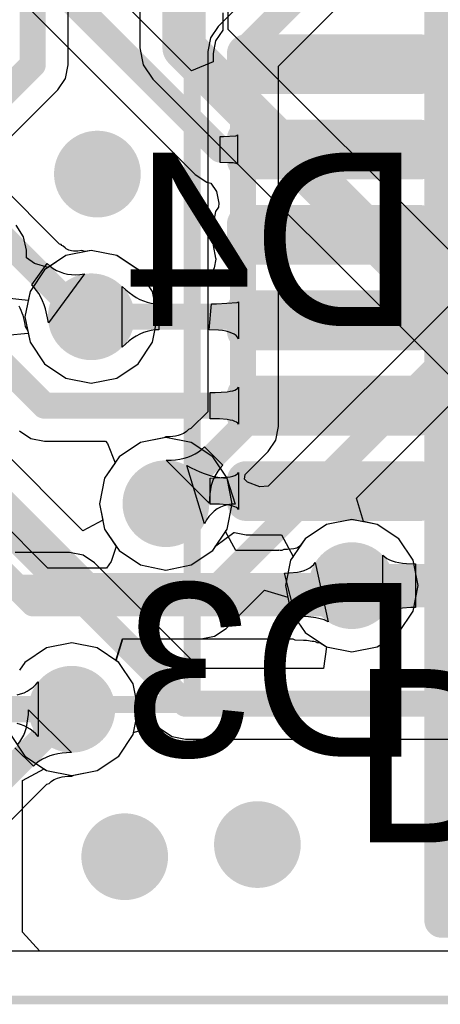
# Model space of a CAD drawing. Header units: millimetres. Extents: x 80.8 to 101.5, y 69.7 to 96.1.
# Tile 15 of 53: x 95.2 to 97.6, y 69.7 to 75.4. Entities that reach past the tile are written whole.
import ezdxf

# ---------------------------------------------------------------- set-up
doc = ezdxf.new("R2010")
doc.units = ezdxf.units.MM
for name, color, linetype in [('BottomLayer', 5, 'Continuous'), ('BottomOverlay', 54, 'Continuous'), ('KeepOutLayer', 6, 'Continuous'), ('Mechanical13', 56, 'Continuous'), ('Mechanical15', 56, 'Continuous'), ('MidLayer1', 16, 'Continuous'), ('MidLayer2', 76, 'Continuous'), ('MultiLayer', 9, 'Continuous'), ('TopLayer', 1, 'Continuous'), ('TopOverlay', 2, 'Continuous'), ('TopPaste', 8, 'Continuous'), ('TopSolder', 216, 'Continuous'), ('ViaHoleLayer', 16, 'Continuous')]:
    doc.layers.add(name, color=color, linetype=linetype)

# ---------------------------------------------------------------- blocks, each defined once
blk = doc.blocks.new('SIP9_1_B_41')
at = {"layer": 'Mechanical15', "const_width": 0.2}
for points in [[(7.3198, -14.2577), (7.3198, 8.6023)], [(7.3198, -14.2577), (9.8598, -14.2577)]]:
    blk.add_lwpolyline(points, dxfattribs=at)
at = {"layer": 'Mechanical15', "const_width": 0.1}
blk.add_lwpolyline([(7.2698, -14.2577, 1), (7.3698, -14.2577, 1)], format="xyb", close=True, dxfattribs=at)
blk.add_lwpolyline([(7.2698, -14.2577, 1), (7.3698, -14.2577, 1)], format="xyb", close=True, dxfattribs=at)
blk = doc.blocks.new('CQFP50P1200X1200X170_64L_50')
at = {"layer": 'Mechanical13', "const_width": 0.1}
for points in [[(5, 5), (-5, 5)], [(5, -5), (5, 5)]]:
    blk.add_lwpolyline(points, dxfattribs=at)
at = {"layer": 'Mechanical13', "const_width": 0.05}
blk.add_lwpolyline([(4.975, 5, 1), (5.025, 5, 1)], format="xyb", close=True, dxfattribs=at)
blk.add_lwpolyline([(4.975, 5, 1), (5.025, 5, 1)], format="xyb", close=True, dxfattribs=at)
at = {"layer": 'Mechanical15', "const_width": 0.05}
blk.add_lwpolyline([(6.731, -6.731), (6.731, 6.731)], dxfattribs=at)
at = {"layer": 'TopLayer', "const_width": 0.0625}
for points in [[(1.1563, 6.334, 1), (1.2188, 6.334, 1)], [(1.2812, 6.334, 1), (1.3437, 6.334, 1)], [(1.6563, 6.334, 1), (1.7187, 6.334, 1)], [(1.7812, 6.334, 1), (1.8437, 6.334, 1)], [(2.1563, 6.334, 1), (2.2188, 6.334, 1)], [(2.2813, 6.334, 1), (2.3437, 6.334, 1)], [(2.6563, 6.334, 1), (2.7187, 6.334, 1)], [(2.7812, 6.334, 1), (2.8437, 6.334, 1)], [(3.1562, 6.334, 1), (3.2187, 6.334, 1)], [(3.2812, 6.334, 1), (3.3437, 6.334, 1)], [(3.6563, 6.334, 1), (3.7188, 6.334, 1)], [(3.7812, 6.334, 1), (3.8437, 6.334, 1)], [(1.1563, 5.316, 1), (1.2188, 5.316, 1)], [(1.2812, 5.316, 1), (1.3437, 5.316, 1)], [(1.6563, 5.316, 1), (1.7187, 5.316, 1)], [(1.7812, 5.316, 1), (1.8437, 5.316, 1)], [(2.1563, 5.316, 1), (2.2188, 5.316, 1)], [(2.2813, 5.316, 1), (2.3437, 5.316, 1)], [(2.6563, 5.316, 1), (2.7187, 5.316, 1)], [(2.7812, 5.316, 1), (2.8437, 5.316, 1)], [(3.1562, 5.316, 1), (3.2187, 5.316, 1)], [(3.2812, 5.316, 1), (3.3437, 5.316, 1)], [(3.6563, 5.316, 1), (3.7188, 5.316, 1)], [(3.7812, 5.316, 1), (3.8437, 5.316, 1)]]:
    blk.add_lwpolyline(points, format="xyb", close=True, dxfattribs=at)
at = {"layer": 'TopLayer'}
for points in [[(1.1875, 5.2535), (1.3125, 5.2535), (1.1875, 6.3965), (1.3125, 6.3965)], [(1.6875, 5.2535), (1.8125, 5.2535), (1.6875, 6.3965), (1.8125, 6.3965)], [(2.1875, 5.2535), (2.3125, 5.2535), (2.1875, 6.3965), (2.3125, 6.3965)], [(2.6875, 5.2535), (2.8125, 5.2535), (2.6875, 6.3965), (2.8125, 6.3965)], [(3.1875, 5.2535), (3.3125, 5.2535), (3.1875, 6.3965), (3.3125, 6.3965)], [(3.6875, 5.2535), (3.8125, 5.2535), (3.6875, 6.3965), (3.8125, 6.3965)], [(1.125, 5.316), (1.375, 5.316), (1.125, 6.334), (1.375, 6.334)], [(1.625, 5.316), (1.875, 5.316), (1.625, 6.334), (1.875, 6.334)], [(2.125, 5.316), (2.375, 5.316), (2.125, 6.334), (2.375, 6.334)], [(2.625, 5.316), (2.875, 5.316), (2.625, 6.334), (2.875, 6.334)], [(3.125, 5.316), (3.375, 5.316), (3.125, 6.334), (3.375, 6.334)], [(3.625, 5.316), (3.875, 5.316), (3.625, 6.334), (3.875, 6.334)]]:
    blk.add_solid(points, dxfattribs=at)
at = {"layer": 'TopPaste', "const_width": 0.0625}
for points in [[(1.1563, 6.334, 1), (1.2188, 6.334, 1)], [(1.2812, 6.334, 1), (1.3437, 6.334, 1)], [(1.6563, 6.334, 1), (1.7187, 6.334, 1)], [(1.7812, 6.334, 1), (1.8437, 6.334, 1)], [(2.1563, 6.334, 1), (2.2188, 6.334, 1)], [(2.2813, 6.334, 1), (2.3437, 6.334, 1)], [(2.6563, 6.334, 1), (2.7187, 6.334, 1)], [(2.7812, 6.334, 1), (2.8437, 6.334, 1)], [(3.1562, 6.334, 1), (3.2187, 6.334, 1)], [(3.2812, 6.334, 1), (3.3437, 6.334, 1)], [(3.6563, 6.334, 1), (3.7188, 6.334, 1)], [(3.7812, 6.334, 1), (3.8437, 6.334, 1)], [(1.1563, 5.316, 1), (1.2188, 5.316, 1)], [(1.2812, 5.316, 1), (1.3437, 5.316, 1)], [(1.6563, 5.316, 1), (1.7187, 5.316, 1)], [(1.7812, 5.316, 1), (1.8437, 5.316, 1)], [(2.1563, 5.316, 1), (2.2188, 5.316, 1)], [(2.2813, 5.316, 1), (2.3437, 5.316, 1)], [(2.6563, 5.316, 1), (2.7187, 5.316, 1)], [(2.7812, 5.316, 1), (2.8437, 5.316, 1)], [(3.1562, 5.316, 1), (3.2187, 5.316, 1)], [(3.2812, 5.316, 1), (3.3437, 5.316, 1)], [(3.6563, 5.316, 1), (3.7188, 5.316, 1)], [(3.7812, 5.316, 1), (3.8437, 5.316, 1)]]:
    blk.add_lwpolyline(points, format="xyb", close=True, dxfattribs=at)
at = {"layer": 'TopPaste'}
for points in [[(1.1875, 5.2535), (1.3125, 5.2535), (1.1875, 6.3965), (1.3125, 6.3965)], [(1.6875, 5.2535), (1.8125, 5.2535), (1.6875, 6.3965), (1.8125, 6.3965)], [(2.1875, 5.2535), (2.3125, 5.2535), (2.1875, 6.3965), (2.3125, 6.3965)], [(2.6875, 5.2535), (2.8125, 5.2535), (2.6875, 6.3965), (2.8125, 6.3965)], [(3.1875, 5.2535), (3.3125, 5.2535), (3.1875, 6.3965), (3.3125, 6.3965)], [(3.6875, 5.2535), (3.8125, 5.2535), (3.6875, 6.3965), (3.8125, 6.3965)], [(1.125, 5.316), (1.375, 5.316), (1.125, 6.334), (1.375, 6.334)], [(1.625, 5.316), (1.875, 5.316), (1.625, 6.334), (1.875, 6.334)], [(2.125, 5.316), (2.375, 5.316), (2.125, 6.334), (2.375, 6.334)], [(2.625, 5.316), (2.875, 5.316), (2.625, 6.334), (2.875, 6.334)], [(3.125, 5.316), (3.375, 5.316), (3.125, 6.334), (3.375, 6.334)], [(3.625, 5.316), (3.875, 5.316), (3.625, 6.334), (3.875, 6.334)]]:
    blk.add_solid(points, dxfattribs=at)
at = {"layer": 'TopSolder', "const_width": 0.1125}
for points in [[(1.1313, 6.334, 1), (1.2437, 6.334, 1)], [(1.2563, 6.334, 1), (1.3687, 6.334, 1)], [(1.6313, 6.334, 1), (1.7437, 6.334, 1)], [(1.7562, 6.334, 1), (1.8687, 6.334, 1)], [(2.1313, 6.334, 1), (2.2437, 6.334, 1)], [(2.2563, 6.334, 1), (2.3687, 6.334, 1)], [(2.6313, 6.334, 1), (2.7437, 6.334, 1)], [(2.7563, 6.334, 1), (2.8687, 6.334, 1)], [(3.1313, 6.334, 1), (3.2437, 6.334, 1)], [(3.2562, 6.334, 1), (3.3687, 6.334, 1)], [(3.6313, 6.334, 1), (3.7437, 6.334, 1)], [(3.7563, 6.334, 1), (3.8687, 6.334, 1)], [(1.1313, 5.316, 1), (1.2437, 5.316, 1)], [(1.2563, 5.316, 1), (1.3687, 5.316, 1)], [(1.6313, 5.316, 1), (1.7437, 5.316, 1)], [(1.7562, 5.316, 1), (1.8687, 5.316, 1)], [(2.1313, 5.316, 1), (2.2437, 5.316, 1)], [(2.2563, 5.316, 1), (2.3687, 5.316, 1)], [(2.6313, 5.316, 1), (2.7437, 5.316, 1)], [(2.7563, 5.316, 1), (2.8687, 5.316, 1)], [(3.1313, 5.316, 1), (3.2437, 5.316, 1)], [(3.2562, 5.316, 1), (3.3687, 5.316, 1)], [(3.6313, 5.316, 1), (3.7437, 5.316, 1)], [(3.7563, 5.316, 1), (3.8687, 5.316, 1)]]:
    blk.add_lwpolyline(points, format="xyb", close=True, dxfattribs=at)
at = {"layer": 'TopSolder'}
for points in [[(1.1875, 5.2035), (1.3125, 5.2035), (1.1875, 6.4465), (1.3125, 6.4465)], [(1.6875, 5.2035), (1.8125, 5.2035), (1.6875, 6.4465), (1.8125, 6.4465)], [(2.1875, 5.2035), (2.3125, 5.2035), (2.1875, 6.4465), (2.3125, 6.4465)], [(2.6875, 5.2035), (2.8125, 5.2035), (2.6875, 6.4465), (2.8125, 6.4465)], [(3.1875, 5.2035), (3.3125, 5.2035), (3.1875, 6.4465), (3.3125, 6.4465)], [(3.6875, 5.2035), (3.8125, 5.2035), (3.6875, 6.4465), (3.8125, 6.4465)], [(1.075, 5.316), (1.425, 5.316), (1.075, 6.334), (1.425, 6.334)], [(1.575, 5.316), (1.925, 5.316), (1.575, 6.334), (1.925, 6.334)], [(2.075, 5.316), (2.425, 5.316), (2.075, 6.334), (2.425, 6.334)], [(2.575, 5.316), (2.925, 5.316), (2.575, 6.334), (2.925, 6.334)], [(3.075, 5.316), (3.425, 5.316), (3.075, 6.334), (3.425, 6.334)], [(3.575, 5.316), (3.925, 5.316), (3.575, 6.334), (3.925, 6.334)]]:
    blk.add_solid(points, dxfattribs=at)

msp = doc.modelspace()

# ---------------------------------------------------------------- linework, layer by layer
at = {"layer": 'BottomLayer'}
for p, q in [((96.8927, 75.9507), (96.333, 75.391)), ((96.6867, 75.1587), (97.2464, 75.7184)), ((96.333, 75.391), (96.2881, 75.3238)), ((96.2881, 75.3238), (96.2723, 75.2445)), ((96.2723, 75.2445), (96.2723, 75.2445)), ((96.2723, 75.2445), (96.2723, 73.1333)), ((96.6867, 73.0475), (96.6867, 75.1587)), ((95.4043, 74.1159), (94.5584, 74.9618)), ((95.4133, 74.1137), (95.4043, 74.1159)), ((95.4174, 74.107), (95.4133, 74.1137)), ((95.4249, 74.1043), (95.4174, 74.107)), ((95.437, 74.0933), (95.4249, 74.1043)), ((98.0389, 74.1099), (96.6269, 72.6979)), ((95.4441, 74.088), (95.437, 74.0933)), ((95.451, 74.0839), (95.4441, 74.088)), ((95.4582, 74.0806), (95.451, 74.0839)), ((95.4661, 74.0779), (95.4582, 74.0806)), ((95.4751, 74.0758), (95.4661, 74.0779)), ((95.4856, 74.0745), (95.4751, 74.0758)), ((95.4979, 74.074), (95.4856, 74.0745)), ((95.5123, 74.0747), (95.4979, 74.074)), ((95.5334, 74.0773), (95.5123, 74.0747)), ((95.5547, 74.0714), (95.5334, 74.0773)), ((95.5905, 74.0785), (95.5547, 74.0714)), ((95.7392, 74.049), (95.5905, 74.0785)), ((95.8652, 73.9647), (95.7392, 74.049)), ((95.2417, 73.8778), (95.3324, 74.0026)), ((95.3324, 74.0026), (95.3496, 73.987)), ((95.3496, 73.987), (95.3678, 73.9734)), ((95.5503, 73.9409), (95.339, 73.6549)), ((95.3678, 73.9734), (95.387, 73.962)), ((95.387, 73.962), (95.4073, 73.9527)), ((95.4073, 73.9527), (95.4285, 73.9455)), ((95.4285, 73.9455), (95.4508, 73.9404)), ((95.4508, 73.9404), (95.4741, 73.9373)), ((95.4741, 73.9373), (95.4985, 73.9364)), ((95.4985, 73.9364), (95.5239, 73.9376)), ((95.5239, 73.9376), (95.5503, 73.9409)), ((95.9494, 73.8387), (95.8652, 73.9647)), ((95.2565, 73.8617), (95.2417, 73.8778)), ((95.2701, 73.8443), (95.2565, 73.8617)), ((95.2827, 73.8255), (95.2701, 73.8443)), ((95.2941, 73.8052), (95.2827, 73.8255)), ((95.979, 73.6901), (95.9494, 73.8387)), ((95.3044, 73.7836), (95.2941, 73.8052)), ((95.3136, 73.7607), (95.3044, 73.7836)), ((95.3216, 73.7363), (95.3136, 73.7607)), ((95.1655, 73.7534), (95.1721, 73.7418)), ((95.1721, 73.7418), (95.1784, 73.7286)), ((95.1784, 73.7286), (95.1843, 73.7136)), ((95.1843, 73.7136), (95.1893, 73.6986)), ((95.1893, 73.6986), (95.1994, 73.6562)), ((95.3343, 73.6834), (95.3216, 73.7363)), ((95.1994, 73.6562), (95.2033, 73.6327)), ((95.339, 73.6549), (95.3343, 73.6834)), ((95.9494, 73.5414), (95.979, 73.6901)), ((95.2033, 73.6327), (95.2182, 73.6085)), ((95.2182, 73.6085), (95.2316, 73.5414)), ((97.143, 72.628), (98.1134, 73.5984)), ((95.2316, 73.5414), (95.3158, 73.4154)), ((95.8652, 73.4154), (95.9494, 73.5414)), ((95.3158, 73.4154), (95.4418, 73.3312)), ((95.7392, 73.3312), (95.8652, 73.4154)), ((95.4418, 73.3312), (95.5905, 73.3016)), ((95.5905, 73.3016), (95.7392, 73.3312)), ((96.2723, 73.1333), (96.1739, 73.0349)), ((96.1311, 73.0072), (96.1215, 73.0024)), ((96.1398, 73.0126), (96.1311, 73.0072)), ((96.1478, 73.0187), (96.1398, 73.0126)), ((96.1599, 73.0298), (96.1478, 73.0187)), ((96.1739, 73.0349), (96.1599, 73.0298)), ((96.6709, 72.9682), (96.6867, 73.0474)), ((96.6867, 73.0474), (96.6867, 73.0475)), ((95.8787, 72.9542), (95.7527, 72.87)), ((96.0148, 72.9813), (95.8787, 72.9542)), ((96.0273, 72.9867), (96.0148, 72.9813)), ((96.0509, 72.9872), (96.0273, 72.9867)), ((96.0685, 72.9886), (96.0509, 72.9872)), ((96.0843, 72.991), (96.0685, 72.9886)), ((96.0984, 72.9942), (96.0843, 72.991)), ((96.1106, 72.998), (96.0984, 72.9942)), ((96.1215, 73.0024), (96.1106, 72.998)), ((96.626, 72.9009), (96.6709, 72.9682)), ((96.1988, 72.8874), (96.218, 72.8994)), ((96.218, 72.8994), (96.2359, 72.913)), ((96.2359, 72.913), (96.2526, 72.9283)), ((96.2526, 72.9283), (96.3604, 72.8205)), ((96.4919, 72.7668), (96.626, 72.9009)), ((95.7527, 72.87), (95.6685, 72.744)), ((96.0299, 72.8493), (96.0578, 72.8498)), ((96.2814, 72.5979), (96.0299, 72.8493)), ((96.0578, 72.8498), (96.0843, 72.852)), ((96.0843, 72.852), (96.1097, 72.8558)), ((96.1097, 72.8558), (96.1338, 72.8613)), ((96.1338, 72.8613), (96.1567, 72.8683)), ((96.1567, 72.8683), (96.1784, 72.8771)), ((96.1784, 72.8771), (96.1988, 72.8874)), ((95.336, 72.2183), (94.7718, 72.7825)), ((96.3315, 72.7859), (96.3195, 72.7667)), ((96.3451, 72.8038), (96.3315, 72.7859)), ((96.3604, 72.8205), (96.3451, 72.8038)), ((95.6685, 72.744), (95.6389, 72.5953)), ((96.3004, 72.7247), (96.2933, 72.7018)), ((96.3091, 72.7463), (96.3004, 72.7247)), ((96.3195, 72.7667), (96.3091, 72.7463)), ((96.4879, 72.7385), (96.4919, 72.7668)), ((96.5044, 72.7207), (96.4879, 72.7385)), ((96.5766, 72.6948), (96.5044, 72.7207)), ((96.2879, 72.6777), (96.2841, 72.6523)), ((96.2933, 72.7018), (96.2879, 72.6777)), ((96.6269, 72.6979), (96.5766, 72.6948)), ((96.2819, 72.6257), (96.2814, 72.5979)), ((96.2841, 72.6523), (96.2819, 72.6257)), ((97.1848, 72.4902), (97.143, 72.628)), ((95.6389, 72.5953), (95.6685, 72.4467)), ((97.2657, 72.4742), (97.1848, 72.4902)), ((95.6685, 72.4467), (95.7362, 72.3453)), ((97.3917, 72.3899), (97.2657, 72.4742)), ((97.4759, 72.2639), (97.3917, 72.3899)), ((95.7362, 72.3453), (95.7072, 72.2566)), ((95.7072, 72.2566), (95.68, 72.2183)), ((97.5055, 72.1153), (97.4759, 72.2639)), ((95.68, 72.2183), (95.336, 72.2183)), ((96.3796, 71.8646), (96.6043, 72.0893)), ((96.6043, 72.0893), (96.7421, 72.0475)), ((97.4759, 71.9666), (97.5055, 72.1153)), ((96.7421, 72.0475), (96.7581, 71.9666)), ((96.7581, 71.9666), (96.8424, 71.8406)), ((97.3917, 71.8406), (97.4759, 71.9666)), ((96.3124, 71.8197), (96.3796, 71.8646)), ((95.7346, 71.6769), (95.7731, 71.8039)), ((95.7731, 71.8039), (96.2331, 71.8039)), ((96.2331, 71.8039), (96.3124, 71.8197)), ((96.2331, 71.8039), (96.2331, 71.8039)), ((96.8424, 71.8406), (96.9684, 71.7564)), ((97.2657, 71.7564), (97.3917, 71.8406)), ((96.9684, 71.7564), (97.117, 71.7268)), ((97.117, 71.7268), (97.2657, 71.7564)), ((95.7509, 71.666), (95.7346, 71.6769)), ((95.8351, 71.54), (95.7509, 71.666)), ((95.8647, 71.3914), (95.8351, 71.54)), ((95.8351, 71.2427), (95.8647, 71.3914)), ((95.1173, 71.2427), (95.2015, 71.1167)), ((95.7509, 71.1167), (95.8351, 71.2427)), ((95.2015, 71.1167), (95.3275, 71.0325)), ((95.6249, 71.0325), (95.7509, 71.1167)), ((95.3275, 71.0325), (95.4762, 71.0029)), ((95.4762, 71.0029), (95.6249, 71.0325)), ((99.1729, 69.9749), (94.2241, 69.9749))]:
    msp.add_line(p, q, dxfattribs=at)
at = {"layer": 'BottomLayer', "const_width": 0.1524}
for points in [[(96.4795, 75.2445), (97.0999, 75.8649)], [(96.4795, 73.0474), (96.4795, 75.2445)], [(94.4119, 74.8153), (95.5372, 73.6901)], [(96.2331, 72.0111), (98.1854, 73.9634)], [(95.5372, 73.6901), (95.5905, 73.6901)], [(96.0274, 72.5953), (96.4795, 73.0474)], [(94.6253, 72.636), (95.2501, 72.0111)], [(95.2501, 72.0111), (96.2331, 72.0111)]]:
    msp.add_lwpolyline(points, dxfattribs=at)
at = {"layer": 'BottomLayer'}
for points, const_width in [([(96.4414, 75.2445, 1), (96.5176, 75.2445, 1)], 0.0762), ([(96.4414, 75.2445, 1), (96.5176, 75.2445, 1)], 0.0762), ([(95.4991, 74.5257, 1), (95.7531, 74.5257, 1)], 0.254), ([(95.4635, 73.6901, 1), (95.7175, 73.6901, 1)], 0.254), ([(95.4991, 73.6901, 1), (95.5753, 73.6901, 1)], 0.0762), ([(95.4991, 73.6901, 1), (95.5753, 73.6901, 1)], 0.0762), ([(95.5524, 73.6901, 1), (95.6286, 73.6901, 1)], 0.0762), ([(96.4414, 73.0474, 1), (96.5176, 73.0474, 1)], 0.0762), ([(96.4414, 73.0474, 1), (96.5176, 73.0474, 1)], 0.0762), ([(95.9004, 72.5953, 1), (96.1544, 72.5953, 1)], 0.254), ([(95.9893, 72.5953, 1), (96.0655, 72.5953, 1)], 0.0762), ([(96.99, 72.1153, 1), (97.244, 72.1153, 1)], 0.254), ([(95.212, 72.0111, 1), (95.2882, 72.0111, 1)], 0.0762), ([(95.212, 72.0111, 1), (95.2882, 72.0111, 1)], 0.0762), ([(96.195, 72.0111, 1), (96.2712, 72.0111, 1)], 0.0762), ([(96.195, 72.0111, 1), (96.2712, 72.0111, 1)], 0.0762), ([(95.3492, 71.3914, 1), (95.6032, 71.3914, 1)], 0.254), ([(96.4363, 70.5989, 1), (96.6903, 70.5989, 1)], 0.254), ([(95.6591, 70.5278, 1), (95.9131, 70.5278, 1)], 0.254)]:
    msp.add_lwpolyline(points, format="xyb", close=True, dxfattribs=dict(at, const_width=const_width))
at = {"layer": 'KeepOutLayer', "const_width": 0.001}
msp.add_lwpolyline([(83.1728, 69.8369), (99.1729, 69.8369)], dxfattribs=at)
at = {"layer": 'MidLayer1'}
for p, q in [((95.4548, 75.1658), (95.4548, 76.3982)), ((95.8751, 75.7819), (95.8751, 75.2649)), ((96.393, 75.3721), (96.393, 75.78)), ((98.0936, 73.6716), (96.393, 75.3721)), ((95.8751, 75.2649), (95.8948, 75.1658)), ((95.439, 75.0865), (95.4548, 75.1658)), ((95.8948, 75.1658), (95.9509, 75.0817)), ((95.3941, 75.0193), (95.439, 75.0865)), ((95.9509, 75.0817), (98.2117, 72.821)), ((95.0941, 74.7193), (95.3941, 75.0193)), ((95.3941, 75.0193), (95.3941, 75.0193)), ((95.4418, 74.049), (95.3158, 73.9647)), ((95.5905, 74.0785), (95.4418, 74.049)), ((95.7392, 74.049), (95.5905, 74.0785)), ((95.8652, 73.9647), (95.7392, 74.049)), ((95.3158, 73.9647), (95.2316, 73.8387)), ((95.9494, 73.8387), (95.8652, 73.9647)), ((95.2316, 73.8387), (95.2211, 73.7859)), ((95.979, 73.6901), (95.9494, 73.8387)), ((95.2211, 73.7859), (95.0941, 73.7984)), ((95.9494, 73.5414), (95.979, 73.6901)), ((95.0941, 73.5817), (95.2211, 73.5942)), ((95.2211, 73.5942), (95.2316, 73.5414)), ((95.2316, 73.5414), (95.3158, 73.4154)), ((95.8652, 73.4154), (95.9494, 73.5414)), ((95.3158, 73.4154), (95.4418, 73.3312)), ((95.7392, 73.3312), (95.8652, 73.4154)), ((95.4418, 73.3312), (95.5905, 73.3016)), ((95.5905, 73.3016), (95.7392, 73.3312)), ((95.8787, 72.9542), (95.7527, 72.87)), ((96.0274, 72.9838), (95.8787, 72.9542)), ((96.176, 72.9542), (96.0274, 72.9838)), ((96.3021, 72.87), (96.176, 72.9542)), ((95.7527, 72.87), (95.6685, 72.744)), ((96.3863, 72.744), (96.3021, 72.87)), ((95.6685, 72.744), (95.6389, 72.5953)), ((96.4158, 72.5953), (96.3863, 72.744)), ((95.6389, 72.5953), (95.6685, 72.4467)), ((96.3863, 72.4467), (96.4158, 72.5953)), ((97.117, 72.5037), (96.9684, 72.4742)), ((97.2657, 72.4742), (97.117, 72.5037)), ((95.6685, 72.4467), (95.7527, 72.3206)), ((96.3021, 72.3206), (96.3863, 72.4467)), ((96.9684, 72.4742), (96.8424, 72.3899)), ((97.3917, 72.3899), (97.2657, 72.4742)), ((96.8424, 72.3899), (96.7581, 72.2639)), ((97.4759, 72.2639), (97.3917, 72.3899)), ((95.7527, 72.3206), (95.8787, 72.2364)), ((96.176, 72.2364), (96.3021, 72.3206)), ((96.7581, 72.2639), (96.7286, 72.1153)), ((97.5055, 72.1153), (97.4759, 72.2639)), ((95.8787, 72.2364), (96.0274, 72.2069)), ((96.0274, 72.2069), (96.176, 72.2364)), ((96.7286, 72.1153), (96.7581, 71.9666)), ((97.4759, 71.9666), (97.5055, 72.1153)), ((96.7581, 71.9666), (96.8424, 71.8406)), ((97.3917, 71.8406), (97.4759, 71.9666)), ((96.8424, 71.8406), (96.9684, 71.7564)), ((97.2657, 71.7564), (97.3917, 71.8406)), ((95.3275, 71.7503), (95.2015, 71.666)), ((95.4762, 71.7798), (95.3275, 71.7503)), ((95.6249, 71.7503), (95.4762, 71.7798)), ((95.7509, 71.666), (95.6249, 71.7503)), ((96.9684, 71.7564), (97.117, 71.7268)), ((97.117, 71.7268), (97.2657, 71.7564)), ((95.2015, 71.666), (95.1706, 71.6198)), ((95.8351, 71.54), (95.7509, 71.666)), ((95.8647, 71.3914), (95.8351, 71.54)), ((95.8351, 71.2427), (95.8647, 71.3914)), ((95.1173, 71.2427), (95.2015, 71.1167)), ((95.7509, 71.1167), (95.8351, 71.2427)), ((95.2015, 71.1167), (95.3275, 71.0325)), ((95.6249, 71.0325), (95.7509, 71.1167)), ((95.3275, 71.0325), (95.4762, 71.0029)), ((95.4762, 71.0029), (95.6249, 71.0325)), ((99.1729, 69.9749), (89.2673, 69.9749))]:
    msp.add_line(p, q, dxfattribs=at)
for points, const_width in [([(95.2476, 75.1658), (95.2476, 76.4841)], 0.1524), ([(96.1341, 75.2649), (96.1341, 76.1693)], 0.254), ([(96.1341, 75.2649), (98.6664, 72.7325)], 0.254), ([(94.8869, 74.8051), (95.2476, 75.1658)], 0.1524)]:
    msp.add_lwpolyline(points, dxfattribs=dict(at, const_width=const_width))
for points, const_width in [([(96.0706, 75.2649, 1), (96.1976, 75.2649, 1)], 0.127), ([(96.0706, 75.2649, 1), (96.1976, 75.2649, 1)], 0.127), ([(95.2095, 75.1658, 1), (95.2857, 75.1658, 1)], 0.0762), ([(95.2095, 75.1658, 1), (95.2857, 75.1658, 1)], 0.0762), ([(95.4991, 74.5257, 1), (95.7531, 74.5257, 1)], 0.254), ([(95.4635, 73.6901, 1), (95.7175, 73.6901, 1)], 0.254), ([(95.9004, 72.5953, 1), (96.1544, 72.5953, 1)], 0.254), ([(96.99, 72.1153, 1), (97.244, 72.1153, 1)], 0.254), ([(95.3492, 71.3914, 1), (95.6032, 71.3914, 1)], 0.254), ([(96.4363, 70.5989, 1), (96.6903, 70.5989, 1)], 0.254), ([(95.6591, 70.5278, 1), (95.9131, 70.5278, 1)], 0.254)]:
    msp.add_lwpolyline(points, format="xyb", close=True, dxfattribs=dict(at, const_width=const_width))
at = {"layer": 'MidLayer2'}
for p, q in [((95.4418, 74.049), (95.3158, 73.9647)), ((95.5905, 74.0785), (95.4418, 74.049)), ((95.7392, 74.049), (95.5905, 74.0785)), ((95.8652, 73.9647), (95.7392, 74.049)), ((95.3158, 73.9647), (95.2316, 73.8387)), ((95.9494, 73.8387), (95.8652, 73.9647)), ((95.2316, 73.8387), (95.202, 73.6901)), ((95.979, 73.6901), (95.9494, 73.8387)), ((95.202, 73.6901), (95.2316, 73.5414)), ((95.9494, 73.5414), (95.979, 73.6901)), ((95.2316, 73.5414), (95.3158, 73.4154)), ((95.8652, 73.4154), (95.9494, 73.5414)), ((95.3158, 73.4154), (95.4418, 73.3312)), ((95.7392, 73.3312), (95.8652, 73.4154)), ((95.5409, 72.4371), (94.6255, 73.3525)), ((95.4418, 73.3312), (95.5905, 73.3016)), ((95.5905, 73.3016), (95.7392, 73.3312)), ((95.8787, 72.9542), (95.7527, 72.87)), ((96.0274, 72.9838), (95.8787, 72.9542)), ((96.176, 72.9542), (96.0274, 72.9838)), ((96.3021, 72.87), (96.176, 72.9542)), ((95.7527, 72.87), (95.6685, 72.744)), ((96.3863, 72.744), (96.3021, 72.87)), ((95.6685, 72.744), (95.6389, 72.5953)), ((96.4158, 72.5953), (96.3863, 72.744)), ((95.6389, 72.5953), (95.6579, 72.4997)), ((96.3863, 72.4467), (96.4158, 72.5953)), ((95.6579, 72.4997), (95.5409, 72.4371)), ((97.117, 72.5037), (96.9684, 72.4742)), ((97.2657, 72.4742), (97.117, 72.5037)), ((96.3771, 72.4329), (96.3863, 72.4467)), ((96.4369, 72.3209), (96.3771, 72.4329)), ((96.9684, 72.4742), (96.8424, 72.3899)), ((97.3917, 72.3899), (97.2657, 72.4742)), ((96.8424, 72.3899), (96.8127, 72.3456)), ((97.4759, 72.2639), (97.3917, 72.3899)), ((96.6861, 72.3209), (96.4369, 72.3209)), ((96.6879, 72.3222), (96.6861, 72.3209)), ((96.6967, 72.3209), (96.6879, 72.3222)), ((96.7061, 72.3209), (96.6967, 72.3209)), ((96.7184, 72.3264), (96.7061, 72.3209)), ((96.7402, 72.3268), (96.7184, 72.3264)), ((96.7764, 72.3306), (96.7402, 72.3268)), ((96.7852, 72.3324), (96.7764, 72.3306)), ((96.7926, 72.3345), (96.7852, 72.3324)), ((96.7955, 72.3357), (96.7926, 72.3345)), ((96.7979, 72.3381), (96.7955, 72.3357)), ((96.8008, 72.3392), (96.7979, 72.3381)), ((96.8024, 72.3403), (96.8008, 72.3392)), ((96.8047, 72.3409), (96.8024, 72.3403)), ((96.8127, 72.3456), (96.8047, 72.3409)), ((97.5055, 72.1153), (97.4759, 72.2639)), ((96.7973, 72.1945), (96.8184, 72.1989)), ((96.8184, 72.1989), (96.8375, 72.2044)), ((96.8375, 72.2044), (96.8546, 72.2113)), ((96.8546, 72.2113), (96.8696, 72.2193)), ((96.8696, 72.2193), (96.8826, 72.2287)), ((96.8826, 72.2287), (96.8935, 72.2392)), ((96.8935, 72.2392), (96.9024, 72.251)), ((96.9024, 72.251), (96.977, 71.9033)), ((96.7216, 72.1889), (96.7488, 72.1895)), ((96.7858, 71.9349), (96.7216, 72.1889)), ((96.7488, 72.1895), (96.7973, 72.1945)), ((97.4759, 71.9666), (97.5055, 72.1153)), ((96.8393, 71.9337), (96.7858, 71.9349)), ((96.8632, 71.9321), (96.8393, 71.9337)), ((96.9053, 71.927), (96.8632, 71.9321)), ((96.9235, 71.9235), (96.9053, 71.927)), ((96.9397, 71.9194), (96.9235, 71.9235)), ((96.9541, 71.9147), (96.9397, 71.9194)), ((96.9665, 71.9093), (96.9541, 71.9147)), ((97.3917, 71.8406), (97.4759, 71.9666)), ((96.977, 71.9033), (96.9665, 71.9093)), ((95.7361, 71.6759), (95.7746, 71.8029)), ((95.7746, 71.8029), (96.7702, 71.8029)), ((96.7702, 71.8029), (96.7825, 71.7975)), ((96.7825, 71.7975), (96.8332, 71.7963)), ((96.8332, 71.7963), (96.8505, 71.7952)), ((96.8505, 71.7952), (96.8842, 71.7911)), ((97.2657, 71.7564), (97.3917, 71.8406)), ((96.8842, 71.7911), (96.8937, 71.7893)), ((96.8937, 71.7893), (96.9013, 71.7874)), ((96.9013, 71.7874), (96.9051, 71.7861)), ((96.9051, 71.7861), (96.9089, 71.7839)), ((96.9089, 71.7839), (96.9107, 71.7837)), ((96.9107, 71.7837), (96.912, 71.7831)), ((96.912, 71.7831), (96.9157, 71.7831)), ((96.9157, 71.7831), (96.9314, 71.7811)), ((96.9314, 71.7811), (96.9684, 71.7564)), ((96.9684, 71.7564), (97.117, 71.7268)), ((97.117, 71.7268), (97.2657, 71.7564)), ((95.7509, 71.666), (95.7361, 71.6759)), ((95.8351, 71.54), (95.7509, 71.666)), ((95.8647, 71.3914), (95.8351, 71.54)), ((95.8351, 71.2427), (95.8647, 71.3914)), ((95.2157, 71.309), (95.2195, 71.3344)), ((95.2195, 71.3344), (95.2217, 71.361)), ((95.2217, 71.361), (95.2222, 71.3888)), ((95.2222, 71.3888), (95.4737, 71.1374)), ((95.2032, 71.262), (95.2103, 71.2849)), ((95.2103, 71.2849), (95.2157, 71.309)), ((95.1721, 71.2008), (95.1841, 71.22)), ((95.1841, 71.22), (95.1945, 71.2404)), ((95.1945, 71.2404), (95.2032, 71.262)), ((95.7509, 71.1167), (95.8351, 71.2427)), ((95.251, 71.0584), (95.1432, 71.1661)), ((95.1585, 71.1828), (95.1721, 71.2008)), ((95.3252, 71.1096), (95.3048, 71.0993)), ((95.3469, 71.1183), (95.3252, 71.1096)), ((95.3697, 71.1254), (95.3469, 71.1183)), ((95.3939, 71.1309), (95.3697, 71.1254)), ((95.4192, 71.1347), (95.3939, 71.1309)), ((95.4458, 71.1368), (95.4192, 71.1347)), ((95.4737, 71.1374), (95.4458, 71.1368)), ((95.6249, 71.0325), (95.7509, 71.1167)), ((95.2677, 71.0736), (95.251, 71.0584)), ((95.2856, 71.0873), (95.2677, 71.0736)), ((95.3048, 71.0993), (95.2856, 71.0873)), ((95.3821, 70.9843), (95.3929, 70.9887)), ((95.3929, 70.9887), (95.4052, 70.9925)), ((95.4052, 70.9925), (95.4193, 70.9957)), ((95.4193, 70.9957), (95.4351, 70.998)), ((95.4351, 70.998), (95.4527, 70.9995)), ((95.4527, 70.9995), (95.4763, 70.9999)), ((95.4763, 70.9999), (95.4888, 71.0054)), ((95.4888, 71.0054), (95.6249, 71.0325)), ((94.4798, 70.1019), (95.3297, 70.9518)), ((95.3297, 70.9518), (95.3437, 70.9569)), ((95.3437, 70.9569), (95.3558, 70.9679)), ((95.3558, 70.9679), (95.3638, 70.974)), ((95.3638, 70.974), (95.3725, 70.9795)), ((95.3725, 70.9795), (95.3821, 70.9843)), ((99.1729, 69.9749), (94.5324, 69.9749))]:
    msp.add_line(p, q, dxfattribs=at)
for points, const_width in [([(95.4991, 74.5257, 1), (95.7531, 74.5257, 1)], 0.254), ([(95.4635, 73.6901, 1), (95.7175, 73.6901, 1)], 0.254), ([(95.9004, 72.5953, 1), (96.1544, 72.5953, 1)], 0.254), ([(96.99, 72.1153, 1), (97.244, 72.1153, 1)], 0.254), ([(97.0535, 72.1153, 1), (97.1805, 72.1153, 1)], 0.127), ([(95.4864, 72.0619, 1), (95.6134, 72.0619, 1)], 0.127), ([(95.4864, 72.0619, 1), (95.6134, 72.0619, 1)], 0.127), ([(97.0002, 72.0619, 1), (97.1272, 72.0619, 1)], 0.127), ([(97.0002, 72.0619, 1), (97.1272, 72.0619, 1)], 0.127), ([(95.3492, 71.3914, 1), (95.6032, 71.3914, 1)], 0.254), ([(95.4381, 71.3914, 1), (95.5143, 71.3914, 1)], 0.0762), ([(96.4363, 70.5989, 1), (96.6903, 70.5989, 1)], 0.254), ([(95.6591, 70.5278, 1), (95.9131, 70.5278, 1)], 0.254)]:
    msp.add_lwpolyline(points, format="xyb", close=True, dxfattribs=dict(at, const_width=const_width))
for points, const_width in [([(94.4424, 73.1694), (95.5499, 72.0619)], 0.254), ([(97.0637, 72.0619), (97.117, 72.1153)], 0.254), ([(95.5499, 72.0619), (97.0637, 72.0619)], 0.254), ([(94.2265, 70.1417), (95.4762, 71.3914)], 0.1524)]:
    msp.add_lwpolyline(points, dxfattribs=dict(at, const_width=const_width))
at = {"layer": 'MultiLayer', "const_width": 0.254}
for points in [[(95.4991, 74.5257, 1), (95.7531, 74.5257, 1)], [(95.4635, 73.6901, 1), (95.7175, 73.6901, 1)], [(95.9004, 72.5953, 1), (96.1544, 72.5953, 1)], [(96.99, 72.1153, 1), (97.244, 72.1153, 1)], [(95.3492, 71.3914, 1), (95.6032, 71.3914, 1)], [(96.4363, 70.5989, 1), (96.6903, 70.5989, 1)], [(95.6591, 70.5278, 1), (95.9131, 70.5278, 1)]]:
    msp.add_lwpolyline(points, format="xyb", close=True, dxfattribs=at)
at = {"layer": 'TopLayer'}
for p, q in [((96.1771, 75.131), (95.4878, 75.8203)), ((95.1341, 75.588), (96.1992, 74.5229)), ((96.3607, 75.4702), (96.3607, 75.3685)), ((96.3607, 75.3685), (96.3188, 75.3058)), ((96.3188, 75.3058), (96.3041, 75.2318)), ((96.3041, 75.2318), (96.3041, 75.1836)), ((96.3041, 75.1836), (96.1771, 75.131)), ((96.3457, 74.5932), (96.3457, 74.7456)), ((96.3457, 74.7456), (96.3648, 74.7456)), ((96.3648, 74.7456), (96.437, 74.7504)), ((96.437, 74.7504), (96.442, 74.7519)), ((96.442, 74.7519), (96.445, 74.7536)), ((96.445, 74.7536), (96.4461, 74.7554)), ((96.4461, 74.7554), (96.4461, 74.5833)), ((96.3969, 74.5923), (96.3457, 74.5932)), ((96.421, 74.5907), (96.3969, 74.5923)), ((96.43, 74.5896), (96.421, 74.5907)), ((96.437, 74.5883), (96.43, 74.5896)), ((96.442, 74.5868), (96.437, 74.5883)), ((96.445, 74.5851), (96.442, 74.5868)), ((96.4461, 74.5833), (96.445, 74.5851)), ((96.1992, 74.5229), (96.1992, 74.5229)), ((96.1992, 74.5229), (96.2664, 74.4779)), ((96.2664, 74.4779), (96.2897, 74.4733)), ((96.2897, 74.4733), (96.323, 74.4241)), ((96.323, 74.4241), (96.3372, 74.3551)), ((96.3372, 74.3551), (96.3357, 74.3311)), ((96.3188, 74.3058), (96.3041, 74.2318)), ((96.3357, 74.3311), (96.3188, 74.3058)), ((95.1943, 74.1588), (95.1494, 74.2261)), ((96.3041, 74.2318), (96.3041, 74.1068)), ((95.2101, 74.0796), (95.1943, 74.1588)), ((96.3041, 74.1068), (96.3188, 74.0329)), ((95.2101, 74.0351), (95.2101, 74.0796)), ((95.4418, 74.049), (95.3371, 73.979)), ((95.5905, 74.0785), (95.4418, 74.049)), ((95.7392, 74.049), (95.5905, 74.0785)), ((95.8545, 73.9719), (95.7392, 74.049)), ((95.2584, 74.0029), (95.2101, 74.0351)), ((95.3371, 73.979), (95.2584, 74.0029)), ((96.32, 74.0273), (96.3095, 73.9768)), ((96.3188, 74.0329), (96.3201, 74.0311)), ((96.3201, 74.0311), (96.32, 74.0273)), ((95.8672, 73.9669), (95.8545, 73.9719)), ((95.8842, 73.9506), (95.8672, 73.9669)), ((95.8977, 73.9391), (95.8842, 73.9506)), ((95.9106, 73.9296), (95.8977, 73.9391)), ((95.9227, 73.9219), (95.9106, 73.9296)), ((96.2964, 73.9427), (96.2587, 73.8972)), ((96.3095, 73.9768), (96.2964, 73.9427)), ((95.9341, 73.9159), (95.9227, 73.9219)), ((95.9449, 73.9113), (95.9341, 73.9159)), ((95.9551, 73.908), (95.9449, 73.9113)), ((95.9651, 73.9057), (95.9551, 73.908)), ((95.975, 73.9043), (95.9651, 73.9057)), ((95.9914, 73.9036), (95.975, 73.9043)), ((96.0049, 73.8972), (95.9914, 73.9036)), ((96.2587, 73.8972), (96.0049, 73.8972)), ((95.7719, 73.5123), (95.7719, 73.8679)), ((95.7719, 73.8679), (95.7919, 73.8486)), ((95.7919, 73.8486), (95.8123, 73.8313)), ((95.8123, 73.8313), (95.8329, 73.816)), ((95.8329, 73.816), (95.8538, 73.8028)), ((95.8538, 73.8028), (95.875, 73.7917)), ((95.875, 73.7917), (95.8965, 73.7825)), ((95.8965, 73.7825), (95.9182, 73.7754)), ((95.9182, 73.7754), (95.9403, 73.7703)), ((95.9403, 73.7703), (95.9626, 73.7673)), ((95.9626, 73.7673), (95.9852, 73.7663)), ((95.9852, 73.7663), (95.9852, 73.6139)), ((96.2806, 73.6139), (96.2948, 73.7663)), ((96.2948, 73.7663), (96.3238, 73.7664)), ((96.3238, 73.7664), (96.4441, 73.7734)), ((96.4441, 73.7734), (96.4494, 73.7752)), ((96.4494, 73.7752), (96.4518, 73.7774)), ((96.4518, 73.7774), (96.4518, 73.5613)), ((95.875, 73.5885), (95.8538, 73.5773)), ((95.8965, 73.5976), (95.875, 73.5885)), ((95.9182, 73.6047), (95.8965, 73.5976)), ((95.9403, 73.6098), (95.9182, 73.6047)), ((95.9626, 73.6128), (95.9403, 73.6098)), ((95.9852, 73.6139), (95.9626, 73.6128)), ((96.3353, 73.6118), (96.2806, 73.6139)), ((96.3588, 73.6091), (96.3353, 73.6118)), ((96.3797, 73.6055), (96.3588, 73.6091)), ((96.3981, 73.6007), (96.3797, 73.6055)), ((96.414, 73.595), (96.3981, 73.6007)), ((96.4273, 73.5881), (96.414, 73.595)), ((96.438, 73.5803), (96.4273, 73.5881)), ((95.7919, 73.5316), (95.7719, 73.5123)), ((95.8123, 73.5488), (95.7919, 73.5316)), ((95.8329, 73.5641), (95.8123, 73.5488)), ((95.8538, 73.5773), (95.8329, 73.5641)), ((96.4462, 73.5713), (96.438, 73.5803)), ((96.4518, 73.5613), (96.4462, 73.5713)), ((96.2863, 73.2456), (96.3153, 73.2459)), ((96.2863, 73.0932), (96.2863, 73.2456)), ((96.3153, 73.2459), (96.3859, 73.2506)), ((96.3859, 73.2506), (96.4039, 73.2535)), ((96.4039, 73.2535), (96.419, 73.257)), ((96.419, 73.257), (96.4314, 73.2611)), ((96.4314, 73.2611), (96.441, 73.2659)), ((96.441, 73.2659), (96.4478, 73.2713)), ((96.4478, 73.2713), (96.4518, 73.2774)), ((96.4518, 73.2774), (96.4518, 73.0613)), ((96.3416, 73.0919), (96.2863, 73.0932)), ((96.3859, 73.0881), (96.3416, 73.0919)), ((96.4039, 73.0852), (96.3859, 73.0881)), ((96.419, 73.0817), (96.4039, 73.0852)), ((96.4314, 73.0776), (96.419, 73.0817)), ((96.441, 73.0728), (96.4314, 73.0776)), ((96.4478, 73.0674), (96.441, 73.0728)), ((96.4518, 73.0613), (96.4478, 73.0674)), ((95.1697, 73.0229), (95.2369, 72.9779)), ((95.2369, 72.9779), (95.3162, 72.9622)), ((95.3162, 72.9622), (95.3162, 72.9622)), ((95.3162, 72.9622), (95.6732, 72.9622)), ((95.6732, 72.9622), (95.6847, 72.9488)), ((95.6847, 72.9488), (95.7294, 72.8352)), ((95.7294, 72.8352), (95.6685, 72.744)), ((96.2527, 72.4781), (96.1491, 72.8183)), ((96.1491, 72.8183), (96.1754, 72.8045)), ((96.1754, 72.8045), (96.2262, 72.7812)), ((96.2262, 72.7812), (96.2507, 72.7717)), ((96.4478, 72.7713), (96.4518, 72.7773)), ((96.4518, 72.7773), (96.4518, 72.5613)), ((95.6685, 72.744), (95.6389, 72.5953)), ((96.2507, 72.7717), (96.2978, 72.7572)), ((96.2863, 72.7455), (96.3153, 72.7459)), ((96.2863, 72.5931), (96.2863, 72.7455)), ((96.2978, 72.7572), (96.3204, 72.7521)), ((96.3153, 72.7459), (96.3859, 72.7506)), ((96.3204, 72.7521), (96.3424, 72.7485)), ((96.3424, 72.7485), (96.3638, 72.7463)), ((96.3638, 72.7463), (96.3846, 72.7455)), ((96.3846, 72.7455), (96.4338, 72.5931)), ((96.3859, 72.7506), (96.4039, 72.7535)), ((96.4039, 72.7535), (96.419, 72.757)), ((96.419, 72.757), (96.4314, 72.7611)), ((96.4314, 72.7611), (96.441, 72.7659)), ((96.441, 72.7659), (96.4478, 72.7713)), ((95.6389, 72.5953), (95.6685, 72.4467)), ((96.3416, 72.5919), (96.2863, 72.5931)), ((96.3104, 72.5517), (96.2941, 72.5368)), ((96.3279, 72.5644), (96.3104, 72.5517)), ((96.3466, 72.5747), (96.3279, 72.5644)), ((96.3859, 72.5881), (96.3416, 72.5919)), ((96.3666, 72.5828), (96.3466, 72.5747)), ((96.3877, 72.5885), (96.3666, 72.5828)), ((96.4039, 72.5852), (96.3859, 72.5881)), ((96.4101, 72.592), (96.3877, 72.5885)), ((96.419, 72.5817), (96.4039, 72.5852)), ((96.4338, 72.5931), (96.4101, 72.592)), ((96.4314, 72.5776), (96.419, 72.5817)), ((96.441, 72.5728), (96.4314, 72.5776)), ((96.4478, 72.5674), (96.441, 72.5728)), ((96.4518, 72.5613), (96.4478, 72.5674)), ((96.2653, 72.5), (96.2527, 72.4781)), ((96.2791, 72.5195), (96.2653, 72.5)), ((96.2941, 72.5368), (96.2791, 72.5195)), ((95.6685, 72.4467), (95.7527, 72.3206)), ((96.3207, 72.3485), (96.4248, 72.4266)), ((96.4248, 72.4266), (96.4286, 72.4273)), ((96.4286, 72.4273), (96.4973, 72.4136)), ((96.4973, 72.4136), (96.7054, 72.4136)), ((96.7054, 72.4136), (96.7733, 72.2866)), ((95.7527, 72.3206), (95.8787, 72.2364)), ((96.176, 72.2364), (96.3021, 72.3206)), ((96.3021, 72.3206), (96.3207, 72.3485)), ((95.4635, 72.3097), (95.1443, 72.3097)), ((95.5428, 72.294), (95.4635, 72.3097)), ((95.4635, 72.3097), (95.4635, 72.3097)), ((95.61, 72.2491), (95.5428, 72.294)), ((96.7581, 72.2639), (96.7286, 72.1153)), ((96.7733, 72.2866), (96.7581, 72.2639)), ((97.2984, 71.9375), (97.2984, 72.2931)), ((97.2984, 72.2931), (97.3093, 72.2834)), ((97.3093, 72.2834), (97.322, 72.2748)), ((97.322, 72.2748), (97.3365, 72.2672)), ((97.3365, 72.2672), (97.3529, 72.2605)), ((97.3529, 72.2605), (97.3711, 72.255)), ((96.2285, 71.6305), (95.61, 72.2491)), ((95.8787, 72.2364), (96.0274, 72.2069)), ((96.0274, 72.2069), (96.176, 72.2364)), ((97.3711, 72.255), (97.3911, 72.2504)), ((97.3911, 72.2504), (97.4129, 72.2468)), ((97.4129, 72.2468), (97.4366, 72.2443)), ((97.4366, 72.2443), (97.4894, 72.2423)), ((97.4894, 72.2423), (97.4894, 71.9883)), ((96.7286, 72.1153), (96.7581, 71.9666)), ((97.3529, 71.97), (97.3365, 71.9634)), ((97.3711, 71.9756), (97.3529, 71.97)), ((97.3911, 71.9801), (97.3711, 71.9756)), ((97.4129, 71.9837), (97.3911, 71.9801)), ((97.4621, 71.9878), (97.4129, 71.9837)), ((97.4894, 71.9883), (97.4621, 71.9878)), ((96.7581, 71.9666), (96.8424, 71.8406)), ((97.3093, 71.9471), (97.2984, 71.9375)), ((97.322, 71.9557), (97.3093, 71.9471)), ((97.3365, 71.9634), (97.322, 71.9557)), ((96.8424, 71.8406), (96.9684, 71.7564)), ((96.9684, 71.7564), (96.9499, 71.6305)), ((96.9499, 71.6305), (96.2285, 71.6305)), ((95.2153, 71.4977), (95.2329, 71.5086)), ((95.2329, 71.5086), (95.2494, 71.5212)), ((95.2494, 71.5212), (95.2648, 71.5355)), ((95.2648, 71.5355), (95.2789, 71.5514)), ((95.2789, 71.5514), (95.2789, 71.2313)), ((95.1554, 71.4751), (95.1765, 71.481)), ((95.1765, 71.481), (95.1965, 71.4885)), ((95.1965, 71.4885), (95.2153, 71.4977)), ((95.1765, 71.3017), (95.1554, 71.3076)), ((95.1965, 71.2942), (95.1765, 71.3017)), ((95.2153, 71.285), (95.1965, 71.2942)), ((95.2329, 71.2741), (95.2153, 71.285)), ((95.8377, 71.2558), (95.9755, 71.2976)), ((95.9755, 71.2976), (95.9962, 71.2769)), ((95.9962, 71.2769), (95.9962, 71.2769)), ((95.9962, 71.2769), (96.0634, 71.232)), ((95.2494, 71.2615), (95.2329, 71.2741)), ((95.2648, 71.2473), (95.2494, 71.2615)), ((95.2789, 71.2313), (95.2648, 71.2473)), ((95.7509, 71.1167), (95.8351, 71.2427)), ((95.8351, 71.2427), (95.8377, 71.2558)), ((96.0634, 71.232), (96.1427, 71.2162)), ((96.1427, 71.2162), (96.1427, 71.2162)), ((96.1427, 71.2162), (98.1675, 71.2162)), ((95.6249, 71.0325), (95.7509, 71.1167)), ((95.187, 70.9736), (95.314, 71.0415)), ((95.314, 71.0415), (95.3275, 71.0325)), ((95.3275, 71.0325), (95.4762, 71.0029)), ((95.4762, 71.0029), (95.6249, 71.0325)), ((95.187, 70.0854), (95.187, 70.9736)), ((95.2891, 69.9749), (95.187, 70.0854)), ((99.1729, 69.9749), (95.2891, 69.9749))]:
    msp.add_line(p, q, dxfattribs=at)
for points, const_width in [([(95.2806, 75.7345), (96.3457, 74.6694)], 0.1524), ([(96.3457, 74.6694), (97.0063, 74.6694)], 0.1524), ([(95.5905, 73.6901), (96.9856, 73.6901)], 0.1524), ([(96.9856, 73.6901), (97.0063, 73.6693)], 0.1524), ([(95.0029, 73.4827), (95.3162, 73.1694)], 0.1524), ([(95.3162, 73.1694), (97.0063, 73.1694)], 0.1524), ([(96.101, 72.6693), (97.0063, 72.6693)], 0.1524), ([(97.117, 72.1153), (97.7685, 72.1153)], 0.254), ([(95.0585, 72.1026), (95.4635, 72.1026)], 0.1524), ([(95.4635, 72.1026), (96.1427, 71.4234)], 0.1524), ([(95.085, 71.3914), (95.4762, 71.3914)], 0.1524), ([(96.1427, 71.4234), (98.9113, 71.4234)], 0.1524)]:
    msp.add_lwpolyline(points, dxfattribs=dict(at, const_width=const_width))
for points, const_width in [([(95.4991, 74.5257, 1), (95.7531, 74.5257, 1)], 0.254), ([(96.3076, 74.6694, 1), (96.3838, 74.6694, 1)], 0.0762), ([(96.3076, 74.6694, 1), (96.3838, 74.6694, 1)], 0.0762), ([(96.9682, 74.6694, 1), (97.0444, 74.6694, 1)], 0.0762), ([(95.4635, 73.6901, 1), (95.7175, 73.6901, 1)], 0.254), ([(95.5524, 73.6901, 1), (95.6286, 73.6901, 1)], 0.0762), ([(96.9475, 73.6901, 1), (97.0237, 73.6901, 1)], 0.0762), ([(96.9475, 73.6901, 1), (97.0237, 73.6901, 1)], 0.0762), ([(96.9682, 73.6693, 1), (97.0444, 73.6693, 1)], 0.0762), ([(95.2781, 73.1694, 1), (95.3543, 73.1694, 1)], 0.0762), ([(95.2781, 73.1694, 1), (95.3543, 73.1694, 1)], 0.0762), ([(96.9682, 73.1694, 1), (97.0444, 73.1694, 1)], 0.0762), ([(95.9004, 72.5953, 1), (96.1544, 72.5953, 1)], 0.254), ([(96.0629, 72.6693, 1), (96.1391, 72.6693, 1)], 0.0762), ([(96.9682, 72.6693, 1), (97.0444, 72.6693, 1)], 0.0762), ([(96.99, 72.1153, 1), (97.244, 72.1153, 1)], 0.254), ([(97.0535, 72.1153, 1), (97.1805, 72.1153, 1)], 0.127), ([(95.4254, 72.1026, 1), (95.5016, 72.1026, 1)], 0.0762), ([(95.4254, 72.1026, 1), (95.5016, 72.1026, 1)], 0.0762), ([(95.3492, 71.3914, 1), (95.6032, 71.3914, 1)], 0.254), ([(95.4381, 71.3914, 1), (95.5143, 71.3914, 1)], 0.0762), ([(96.1046, 71.4234, 1), (96.1808, 71.4234, 1)], 0.0762), ([(96.1046, 71.4234, 1), (96.1808, 71.4234, 1)], 0.0762), ([(96.4363, 70.5989, 1), (96.6903, 70.5989, 1)], 0.254), ([(95.6591, 70.5278, 1), (95.9131, 70.5278, 1)], 0.254)]:
    msp.add_lwpolyline(points, format="xyb", close=True, dxfattribs=dict(at, const_width=const_width))
at = {"layer": 'ViaHoleLayer', "const_width": 0.127}
for points in [[(95.5626, 74.5257, 1), (95.6896, 74.5257, 1)], [(95.527, 73.6901, 1), (95.654, 73.6901, 1)], [(95.9639, 72.5953, 1), (96.0909, 72.5953, 1)], [(97.0535, 72.1153, 1), (97.1805, 72.1153, 1)], [(95.4127, 71.3914, 1), (95.5397, 71.3914, 1)], [(96.4998, 70.5989, 1), (96.6268, 70.5989, 1)], [(95.7226, 70.5278, 1), (95.8496, 70.5278, 1)]]:
    msp.add_lwpolyline(points, format="xyb", close=True, dxfattribs=at)

# ---------------------------------------------------------------- block references
msp.add_blockref('SIP9_1_B_41', (90.3215, 84.4111))
at = {"rotation": 270}
msp.add_blockref('CQFP50P1200X1200X170_64L_50', (91.1813, 76.4193), dxfattribs=at)

# ---------------------------------------------------------------- texts
at = {"layer": 'BottomOverlay', "text_generation_flag": 2}
for s, p in [('D4', (97.5176, 73.636)), ('D3', (97.5176, 71.114))]:
    msp.add_text(s, height=1.016, rotation=360, dxfattribs=at).set_placement(p)
at = {"layer": 'TopOverlay'}
msp.add_text('D3', height=1.016, rotation=360, dxfattribs=at).set_placement((97.112, 70.6116))

doc.saveas('drawing.dxf')
